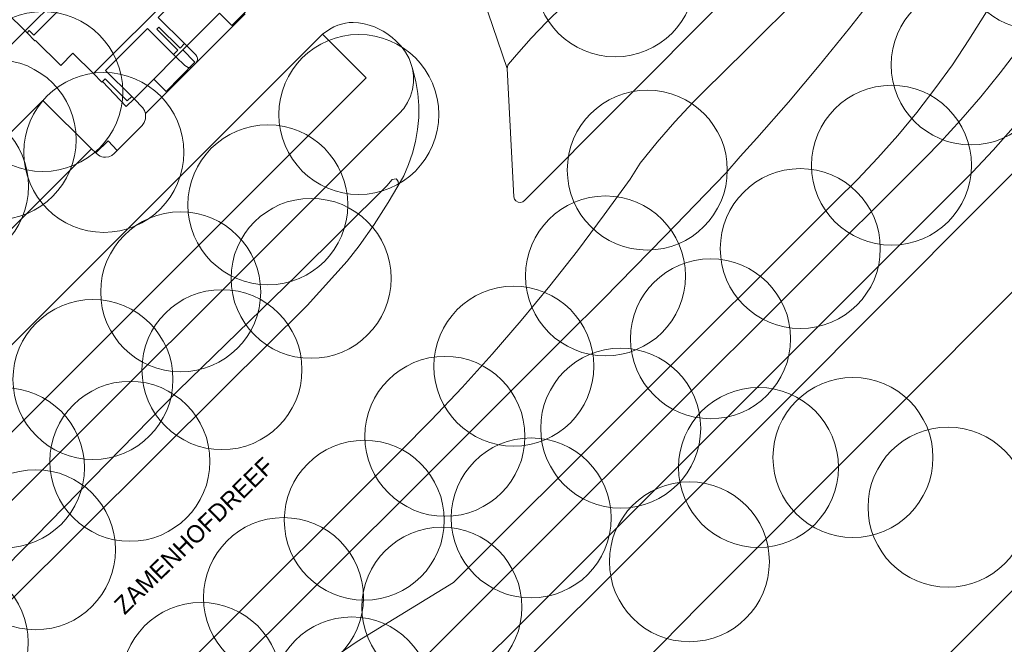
# Model space of a CAD drawing. Header units: metres. Extents: x 134994 to 136506, y 457393 to 459006.
# Tile 139 of 171: x 136259 to 136338, y 458255 to 458305. Entities that reach past the tile are written whole.
import ezdxf
from ezdxf.enums import TextEntityAlignment as Align

# ---------------------------------------------------------------- set-up
doc = ezdxf.new("R2010")
doc.units = ezdxf.units.M
for name, color, linetype, lineweight in [('B-WE-GR-BOOM-S', 250, 'Continuous', 13), ('B-WE-GW_TALUDLIJNEN', 251, 'Continuous', 5), ('B-WE-KG_BEBOUWING', 251, 'Continuous', 20), ('B-WE-KG_ONDERGROND_REST', 251, 'Continuous', 5), ('B-WE-KG_STRAATNAAM', 251, 'Continuous', 5)]:
    doc.layers.add(name, color=color, linetype=linetype, lineweight=lineweight)
doc.styles.add('Styledgn000', font='dgn000.shx')

# ---------------------------------------------------------------- blocks, each defined once
blk = doc.blocks.new('SGR-BOOM_02')
blk.add_circle((0, 0), 6.4)

msp = doc.modelspace()

# ---------------------------------------------------------------- linework, layer by layer
at = {"layer": 'B-WE-GW_TALUDLIJNEN', "flags": 128}
msp.add_lwpolyline([(136400.005, 458344.412), (136368.118, 458312.332), (136313.652, 458257.688), (136285.921, 458229.478), (136285.581, 458229.138)], dxfattribs=at)
at = {"layer": 'B-WE-KG_BEBOUWING', "flags": 128}
for points in [[(136265.615, 458308.547), (136260.341, 458303.281), (136259.981, 458303.651), (136259.801, 458303.471), (136260.431, 458302.821), (136260.481, 458302.861), (136262.491, 458300.861), (136263.471, 458301.841), (136265.111, 458300.211), (136265.791, 458299.521), (136265.831, 458299.571), (136267.741, 458297.581), (136268.356, 458298.171), (136269.932, 458299.75), (136270.926, 458298.775), (136273.233, 458301.128), (136272.268, 458302.094), (136272.584, 458302.413), (136275.202, 458305.04), (136276.191, 458304.061), (136282.771, 458310.631)], [(136265.111, 458300.211), (136271.611, 458306.721)], [(136259.801, 458303.471), (136259.645, 458303.625), (136258.209, 458305.049)], [(136271.715, 458301.537), (136271.526, 458301.726), (136271.871, 458302.071), (136270.191, 458303.761), (136270.342, 458303.921), (136272.041, 458302.241), (136272.399, 458302.599), (136272.584, 458302.413)], [(136269.932, 458299.75), (136271.715, 458301.537), (136272.268, 458302.094)], [(136268.356, 458298.171), (136268.173, 458298.356), (136267.811, 458298.011), (136266.061, 458299.791), (136265.831, 458299.571)]]:
    msp.add_lwpolyline(points, dxfattribs=at)
at = {"layer": 'B-WE-KG_ONDERGROND_REST'}
for p, q in [((136265.094, 458309.058), (136259.645, 458303.625)), ((136298.2, 458300.6), (136296.2, 458306.53)), ((136277.254, 458304.99), (136273.33, 458301.063)), ((136283.441, 458303.361), (136252.318, 458272.258)), ((136273.032, 458300.771), (136269.266, 458297.006)), ((136273.032, 458300.771), (136273.33, 458301.063)), ((136253.961, 458283.181), (136264.961, 458294.181)), ((136264.961, 458294.181), (136265.301, 458293.861))]:
    msp.add_line(p, q, dxfattribs=at)
at = {"layer": 'B-WE-KG_ONDERGROND_REST', "flags": 128}
for points in [[(136403.081, 458356.551), (136388.079, 458341.701), (136375.438, 458329.015), (136336.16, 458289.759), (136320.522, 458274.035), (136287.358, 458240.89), (136280.594, 458234.156)], [(136400.005, 458344.412), (136407.58, 458336.827), (136408.051, 458336.284), (136408.459, 458335.692), (136408.799, 458335.059), (136409.066, 458334.392), (136409.258, 458333.699), (136409.371, 458332.989), (136409.405, 458332.271), (136409.359, 458331.554), (136409.233, 458330.846), (136409.03, 458330.157), (136408.752, 458329.494), (136408.401, 458328.866), (136407.983, 458328.281), (136407.615, 458327.861), (136390.875, 458311.213), (136312.115, 458232.303), (136286.912, 458207.163)], [(136271.41, 458233.281), (136300.71, 458262.6), (136331.66, 458293.49), (136332.831, 458294.692), (136334.494, 458296.496), (136336.098, 458298.354), (136337.64, 458300.263), (136339.119, 458302.221), (136340.534, 458304.226), (136341.882, 458306.277), (136343.163, 458308.37), (136344.375, 458310.504), (136345.517, 458312.676), (136346.588, 458314.885), (136347.586, 458317.127), (136348.51, 458319.4), (136348.933, 458320.574), (136349.663, 458322.747), (136350.316, 458324.944), (136350.892, 458327.163), (136351.39, 458329.4), (136352.08, 458335.07), (136352.3, 458337.6)], [(136298.2, 458300.6), (136298.73, 458290.35), (136298.779, 458290.163), (136298.899, 458290.006), (136299.072, 458289.909), (136299.268, 458289.887), (136299.458, 458289.943), (136299.61, 458290.07), (136323.179, 458313.749), (136324.542, 458315.175), (136325.846, 458316.655), (136327.089, 458318.187), (136328.269, 458319.768), (136329.384, 458321.396), (136330.432, 458323.067), (136331.411, 458324.779), (136332.32, 458326.53), (136332.42, 458326.76), (136332.645, 458327.422), (136333.008, 458328.68), (136333.241, 458329.723)], [(136324.17, 458308.93), (136314.91, 458299.73), (136314.606, 458299.44), (136313.076, 458297.916), (136311.604, 458296.337), (136310.191, 458294.704), (136308.84, 458293.02), (136308.03, 458291.76), (136305.974, 458288.893), (136303.822, 458286.029), (136301.607, 458283.215), (136299.33, 458280.45), (136296.991, 458277.737), (136294.592, 458275.077), (136292.135, 458272.47), (136289.62, 458269.92)], [(136307.67, 458273.21), (136308.24, 458273.77), (136324.52, 458290.05), (136326.218, 458291.727), (136327.859, 458293.459), (136329.44, 458295.246), (136330.961, 458297.085), (136332.42, 458298.973), (136333.814, 458300.91), (136335.143, 458302.892), (136336.405, 458304.917), (136337.598, 458306.984), (136338.72, 458309.089)], [(136271.611, 458306.721), (136271.991, 458306.391), (136270.301, 458304.691), (136272.399, 458302.599)], [(136291.96, 458268.26), (136302.84, 458279.14), (136305.897, 458282.186), (136310.822, 458287.185), (136315.69, 458292.24), (136316.85, 458293.56), (136318.173, 458295.022), (136320.702, 458297.904), (136323.17, 458300.839), (136325.577, 458303.825), (136327.92, 458306.86)], [(136302.663, 458305.587), (136301.371, 458304.344), (136300.136, 458303.044), (136298.96, 458301.69), (136298.3, 458300.96), (136298.257, 458300.864), (136298.2, 458300.6)], [(136271.526, 458301.726), (136269.441, 458303.821), (136266.071, 458300.451), (136268.173, 458298.356)], [(136283.441, 458303.361), (136284.025, 458303.761), (136284.336, 458303.931), (136284.661, 458304.071), (136284.957, 458304.168), (136285.26, 458304.243), (136285.569, 458304.288), (136285.881, 458304.301), (136286.32, 458304.272), (136286.753, 458304.195), (136287.177, 458304.08), (136287.591, 458303.931), (136288.241, 458303.621)], [(136259.645, 458303.625), (136254.321, 458298.321), (136253.741, 458298.891), (136253.587, 458299.022), (136253.411, 458299.121), (136253.165, 458299.185), (136252.911, 458299.181), (136252.747, 458299.138), (136252.593, 458299.067), (136252.311, 458298.881), (136251.621, 458298.191), (136251.439, 458297.93), (136251.371, 458297.786), (136251.331, 458297.631), (136251.319, 458297.451), (136251.338, 458297.272), (136251.384, 458297.098), (136251.451, 458296.931)], [(136283.441, 458303.361), (136286.931, 458299.851), (136255.781, 458268.731), (136252.318, 458272.258)], [(136289.002, 458303.091), (136288.589, 458303.403), (136288.281, 458303.602), (136288.241, 458303.621)], [(136289.002, 458303.091), (136289.308, 458302.836), (136289.72, 458302.406), (136290.07, 458301.926), (136290.353, 458301.403), (136290.563, 458300.846)], [(136272.584, 458302.413), (136273.301, 458301.691), (136273.374, 458301.577), (136273.422, 458301.447), (136273.43, 458301.362), (136273.405, 458301.204), (136273.33, 458301.063)], [(136271.715, 458301.537), (136272.421, 458300.841), (136272.548, 458300.756), (136272.691, 458300.701), (136272.802, 458300.691), (136272.911, 458300.711), (136273.032, 458300.771)], [(136290.563, 458300.846), (136290.624, 458300.606), (136290.704, 458300.052), (136290.705, 458299.492), (136290.626, 458298.938), (136290.469, 458298.401), (136290.237, 458297.892), (136289.935, 458297.42), (136289.569, 458296.997), (136252.844, 458260.32), (136252.269, 458259.693), (136248.41, 458255.913), (136247.986, 458255.538), (136247.513, 458255.227), (136247.002, 458254.986), (136246.461, 458254.819), (136245.902, 458254.729), (136245.337, 458254.72), (136244.775, 458254.79), (136244.229, 458254.938), (136243.709, 458255.162), (136243.227, 458255.457), (136242.791, 458255.816), (136241.979, 458256.615)], [(136342.933, 458301.367), (136341.709, 458299.674), (136340.227, 458297.759), (136338.682, 458295.894), (136337.076, 458294.081), (136335.411, 458292.322), (136303.2, 458260.06), (136269.94, 458226.88)], [(136289.464, 458291.181), (136289.928, 458292.031), (136290.321, 458292.915), (136290.639, 458293.83), (136290.88, 458294.767), (136291.043, 458295.721), (136291.127, 458296.686), (136291.132, 458297.654), (136291.056, 458298.619), (136290.901, 458299.574), (136290.667, 458300.514), (136290.563, 458300.846)], [(136264.961, 458294.181), (136261.061, 458298.061), (136250.741, 458287.771), (136253.971, 458284.591), (136254.122, 458284.33), (136254.2, 458284.038), (136254.198, 458283.736), (136254.118, 458283.445), (136253.961, 458283.181)], [(136268.356, 458298.171), (136269.071, 458297.461), (136269.193, 458297.244), (136269.266, 458297.006)], [(136266.997, 458294.045), (136269.001, 458296.041), (136269.169, 458296.292), (136269.265, 458296.577), (136269.283, 458296.878), (136269.266, 458297.006)], [(136265.301, 458293.861), (136266.291, 458294.811), (136266.997, 458294.045)], [(136265.301, 458293.861), (136265.522, 458293.672), (136265.646, 458293.595), (136265.781, 458293.541), (136265.922, 458293.511), (136266.067, 458293.505), (136266.351, 458293.551), (136266.57, 458293.658), (136266.761, 458293.811), (136266.997, 458294.045)], [(136251.323, 458253.816), (136271.879, 458274.835), (136281.406, 458284.106), (136288.574, 458291.23), (136289.005, 458291.731), (136289.32, 458291.779), (136289.375, 458291.73), (136289.481, 458291.565), (136289.512, 458291.371), (136289.464, 458291.181)], [(136286.358, 458286.428), (136287.557, 458288.138), (136288.69, 458289.892), (136289.464, 458291.181)], [(136252.711, 458252.322), (136275.61, 458275.111), (136282.202, 458281.637), (136285.412, 458285.201), (136286.358, 458286.428)], [(136307.67, 458273.21), (136293.9, 458259.463), (136286.215, 458254.756), (136283.585, 458252.97), (136281.052, 458251.158), (136277.895, 458248.767), (136276.197, 458247.263), (136266.991, 458237.899)], [(136289.62, 458269.92), (136273.834, 458254.168), (136265.121, 458245.462)], [(136291.96, 458268.26), (136274.69, 458251.009), (136267.292, 458243.609)]]:
    msp.add_lwpolyline(points, dxfattribs=at)

# ---------------------------------------------------------------- block references
at = {"layer": 'B-WE-GR-BOOM-S'}
for p in [(136340.619, 458310.112), (136306.842, 458307.94), (136335.312, 458300.891), (136261.063, 458298.762), (136286.339, 458296.931), (136257.333, 458294.912), (136265.943, 458293.892), (136328.947, 458292.868), (136309.412, 458292.48), (136253.513, 458291.182), (136279.066, 458289.695), (136321.651, 458286.195), (136306.068, 458284.007), (136282.519, 458283.815), (136272.092, 458282.732), (136314.474, 458278.984), (136275.392, 458276.509), (136298.732, 458276.784), (136265.074, 458275.725), (136307.284, 458271.825), (136293.226, 458271.172), (136268.03, 458269.172), (136325.863, 458269.482), (136257.992, 458268.654), (136318.308, 458268.682), (136333.468, 458265.503), (136286.774, 458264.456), (136300.119, 458264.64), (136260.482, 458262.1), (136312.779, 458261.139), (136280.309, 458258.267), (136292.986, 458257.5), (136253.485, 458254.694), (136273.722, 458251.47), (136285.784, 458250.321)]:
    msp.add_blockref('SGR-BOOM_02', p, dxfattribs=at)

# ---------------------------------------------------------------- texts
at = {"layer": 'B-WE-KG_STRAATNAAM', "style": 'Styledgn000'}
msp.add_text('ZAMENHOFDREEF', height=1.4, rotation=44.35505, dxfattribs=at).set_placement((136273.631, 458262.731), align=Align.CENTER)

doc.saveas('drawing.dxf')
